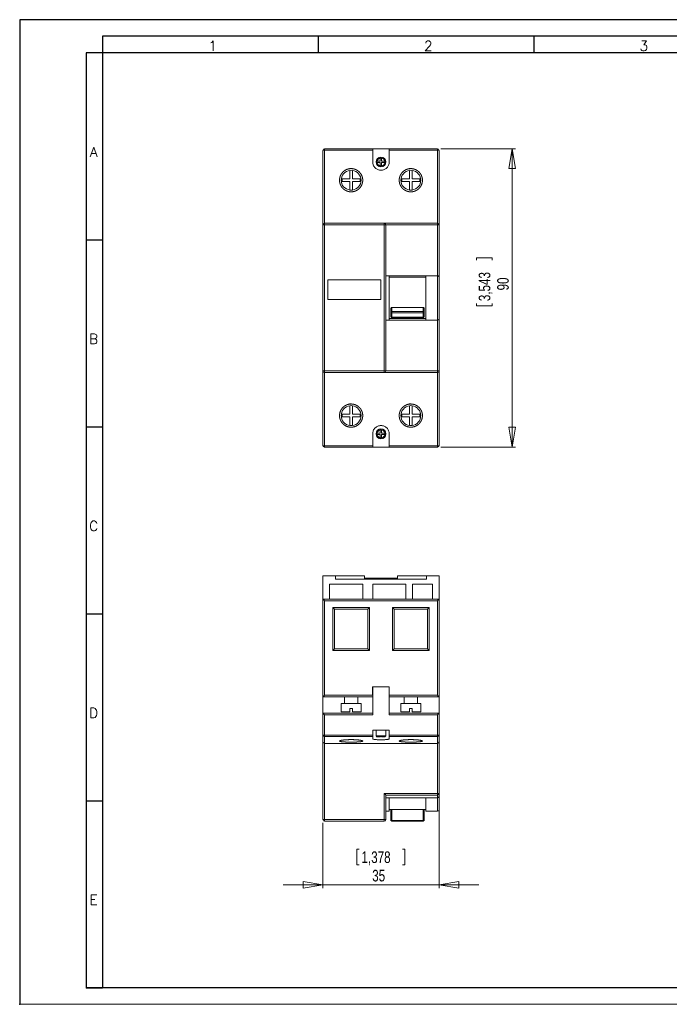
# Model space of a CAD drawing. Header units: millimetres. Extents: x 0 to 420, y 0 to 297.
# Tile 1 of 2: x 0 to 196, y 0 to 297. Entities that reach past the tile are written whole.
import ezdxf

# ---------------------------------------------------------------- set-up
doc = ezdxf.new("R2010")
doc.units = ezdxf.units.MM
doc.header["$PDSIZE"] = -1
doc.layers.add('FORMATO', color=7, linetype='Continuous')
doc.styles.add('SLDTEXTSTYLE0', font='ROMANS')
doc.styles.add('SLDTEXTSTYLE3', font='TXT', dxfattribs={"width": 0.75})
doc.dimstyles.new('SLDDIMSTYLE0', dxfattribs={"dimtxt": 3.5, "dimasz": 6, "dimexe": 0, "dimexo": 0.0625, "dimgap": 0.875, "dimtad": 2, "dimrnd": 1e-09, "dimzin": 12, "dimdsep": 46, "dimtxsty": 'SLDTEXTSTYLE3', "dimblk1": 'CLOSED', "dimblk2": 'CLOSED', "dimsah": 1, "dimcen": 0.09, "dimadec": 0, "dimazin": 0, "dimtfac": 1, "dimtofl": 0, "dimtmove": 0, "dimatfit": 3, "dimldrblk": 'CLOSED', "dimfxl": 0, "dimtolj": 1, "dimtzin": 12, "dimarcsym": 0})
doc.dimstyles.new('SLDDIMSTYLE2', dxfattribs={"dimtxt": 3.5, "dimasz": 6, "dimexe": 0, "dimexo": 0.0625, "dimgap": 0.875, "dimtad": 2, "dimrnd": 1e-09, "dimzin": 12, "dimdsep": 46, "dimtxsty": 'SLDTEXTSTYLE3', "dimblk1": 'CLOSED', "dimblk2": 'CLOSED', "dimsah": 1, "dimcen": 0.09, "dimadec": 0, "dimazin": 0, "dimtfac": 1, "dimtofl": 0, "dimtmove": 0, "dimatfit": 3, "dimldrblk": 'CLOSED', "dimfxl": 0, "dimtolj": 1, "dimtzin": 12, "dimarcsym": 0})

# ---------------------------------------------------------------- blocks, each defined once
blk = doc.blocks.new('_CLOSED')
at = {"color": 0, "linetype": 'ByBlock', "lineweight": -2}
for p, q in [((-1, 0.166667), (0, 0)), ((-1, 0.166667), (-1, -0.166667)), ((0, 0), (-1, -0.166667)), ((0, 0), (-1, 0))]:
    blk.add_line(p, q, dxfattribs=at)
blk = doc.blocks.new('*D2')
at = {"color": 7, "linetype": 'Continuous', "lineweight": 0}
for p, q in [((126.94, 258.08), (149.47, 258.08)), ((148.47, 168.08), (148.47, 258.08)), ((137.78, 225.16), (142.5, 225.16)), ((137.78, 225.16), (137.78, 224.45)), ((142.5, 225.16), (142.5, 224.45)), ((137.78, 210.68), (137.78, 211.39)), ((142.5, 210.68), (142.5, 211.39)), ((137.78, 210.68), (142.5, 210.68)), ((126.94, 168.08), (149.47, 168.08))]:
    blk.add_line(p, q, dxfattribs=at)
at = {"color": 7, "linetype": 'Continuous', "lineweight": 0, "xscale": 6, "yscale": 6}
for p, rotation in [((148.47, 258.08, 0.1), 90.0000000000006), ((148.47, 168.08, 0.1), 270.0000000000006)]:
    blk.add_blockref('_CLOSED', p, dxfattribs=dict(at, rotation=rotation))
at = {"color": 7, "linetype": 'Continuous', "lineweight": 0, "char_height": 3.5, "attachment_point": 1, "rotation": 90, "style": 'SLDTEXTSTYLE3'}
for s, insert in [('3,543', (138.41, 212.1)), ('90', (143.96, 215.33))]:
    blk.add_mtext(s, dxfattribs=dict(at, insert=insert))
blk = doc.blocks.new('*D7')
at = {"color": 7, "linetype": 'Continuous', "lineweight": 0}
for p, q in [((126.44, 62.63), (126.44, 35.06)), ((91.44, 54.72), (91.44, 35.06)), ((101.64, 46.75), (101.64, 42.03)), ((101.64, 46.75), (102.35, 46.75)), ((116.12, 46.75), (115.41, 46.75)), ((116.12, 46.75), (116.12, 42.03)), ((101.64, 42.03), (102.35, 42.03)), ((116.12, 42.03), (115.41, 42.03)), ((91.44, 36.06), (79.44, 36.06)), ((91.44, 36.06), (126.44, 36.06)), ((126.44, 36.06), (138.44, 36.06))]:
    blk.add_line(p, q, dxfattribs=at)
at = {"color": 7, "linetype": 'Continuous', "lineweight": 0, "xscale": 6, "yscale": 6}
blk.add_blockref('_CLOSED', (91.44, 36.06, 7.91), dxfattribs=at)
at = {"color": 7, "linetype": 'Continuous', "lineweight": 0, "xscale": 6, "yscale": 6, "rotation": 180.0000000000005}
blk.add_blockref('_CLOSED', (126.44, 36.06, 7.91), dxfattribs=at)
at = {"color": 7, "linetype": 'Continuous', "lineweight": 0, "char_height": 3.5, "attachment_point": 1, "style": 'SLDTEXTSTYLE3'}
for s, insert in [('1,378', (103.06, 46.12)), ('35', (106.29, 40.57))]:
    blk.add_mtext(s, dxfattribs=dict(at, insert=insert))

msp = doc.modelspace()

# ---------------------------------------------------------------- linework, layer by layer
at = {"color": 7, "linetype": 'Continuous', "lineweight": 15}
for p, q in [((91.438, 235.079), (91.438, 257.579)), ((91.938, 258.079), (91.938, 257.67)), ((91.938, 258.079), (106.438, 258.079)), ((91.938, 257.67), (91.938, 235.579)), ((106.438, 257.67), (91.938, 257.67)), ((106.438, 258.079), (106.438, 257.67)), ((111.438, 258.079), (106.438, 258.079)), ((106.438, 257.67), (106.438, 254.079)), ((111.438, 258.079), (125.938, 258.079)), ((111.438, 257.67), (111.438, 258.079)), ((111.438, 254.079), (111.438, 257.67)), ((125.938, 257.67), (111.438, 257.67)), ((125.938, 257.67), (125.938, 258.079)), ((125.938, 235.579), (125.938, 257.67)), ((126.438, 257.579), (126.438, 235.079)), ((107.738, 254.279), (107.755, 254.279)), ((107.755, 253.879), (107.738, 253.879)), ((107.755, 254.279), (108.738, 254.279)), ((108.738, 253.879), (107.755, 253.879)), ((108.738, 255.262), (108.738, 255.279)), ((108.738, 254.279), (108.738, 255.262)), ((108.738, 252.896), (108.738, 253.879)), ((108.738, 252.879), (108.738, 252.896)), ((109.138, 255.279), (109.138, 255.262)), ((109.138, 255.262), (109.138, 254.279)), ((109.138, 254.279), (110.122, 254.279)), ((110.122, 253.879), (109.138, 253.879)), ((109.138, 253.879), (109.138, 252.896)), ((109.138, 252.896), (109.138, 252.879)), ((110.122, 254.279), (110.138, 254.279)), ((110.138, 253.879), (110.122, 253.879)), ((99.538, 251.552), (99.538, 248.979)), ((100.338, 248.979), (100.338, 251.552)), ((117.538, 251.552), (117.538, 248.979)), ((118.338, 248.979), (118.338, 251.552)), ((99.538, 248.979), (97.188, 248.979)), ((97.188, 248.979), (97.188, 248.179)), ((97.188, 248.179), (99.538, 248.179)), ((99.538, 248.179), (99.538, 245.606)), ((102.688, 248.979), (100.338, 248.979)), ((100.338, 248.179), (102.688, 248.179)), ((100.338, 245.606), (100.338, 248.179)), ((102.688, 248.179), (102.688, 248.979)), ((117.538, 248.979), (115.188, 248.979)), ((115.188, 248.979), (115.188, 248.179)), ((115.188, 248.179), (117.538, 248.179)), ((117.538, 248.179), (117.538, 245.606)), ((120.688, 248.979), (118.338, 248.979)), ((118.338, 248.179), (120.688, 248.179)), ((118.338, 245.606), (118.338, 248.179)), ((120.688, 248.179), (120.688, 248.979)), ((91.938, 235.079), (91.438, 235.079)), ((91.438, 191.079), (91.438, 235.079)), ((91.938, 235.579), (91.938, 235.079)), ((91.938, 235.579), (109.938, 235.579)), ((109.938, 235.079), (91.938, 235.079)), ((91.938, 235.079), (91.938, 191.079)), ((109.938, 235.579), (109.938, 235.079)), ((109.938, 235.579), (125.938, 235.579)), ((110.438, 235.079), (109.938, 235.079)), ((109.938, 191.079), (109.938, 235.079)), ((125.938, 235.121), (110.437, 235.121)), ((110.438, 235.079), (110.438, 191.079)), ((125.938, 235.579), (125.938, 235.121)), ((125.938, 219.756), (125.938, 235.121)), ((126.438, 235.079), (126.438, 219.439)), ((108.938, 218.579), (92.938, 218.579)), ((92.938, 218.579), (92.938, 212.579)), ((108.938, 212.579), (108.938, 218.579)), ((110.438, 219.756), (111.438, 219.756)), ((111.438, 206.402), (111.438, 219.756)), ((122.438, 219.756), (111.438, 219.756)), ((122.438, 219.311), (111.438, 219.311)), ((122.438, 219.756), (125.938, 219.756)), ((122.438, 206.402), (122.438, 219.756)), ((125.938, 206.402), (125.938, 219.756)), ((126.438, 219.439), (126.438, 206.719)), ((92.938, 212.579), (108.938, 212.579)), ((111.938, 208.684), (111.938, 209.896)), ((111.938, 207.345), (111.938, 208.684)), ((112.238, 208.596), (111.938, 208.684)), ((112.238, 210.169), (112.238, 208.971)), ((112.238, 210.169), (121.638, 210.169)), ((112.238, 208.596), (112.238, 208.971)), ((112.238, 208.971), (121.638, 208.971)), ((112.238, 208.596), (112.238, 207.258)), ((121.638, 208.596), (112.238, 208.596)), ((121.638, 208.971), (121.638, 210.169)), ((121.638, 208.596), (121.638, 208.971)), ((121.638, 208.596), (121.938, 208.684)), ((121.638, 207.258), (121.638, 208.596)), ((121.938, 209.896), (121.938, 208.684)), ((121.938, 208.684), (121.938, 207.345)), ((111.438, 206.402), (110.438, 206.402)), ((122.438, 206.847), (111.438, 206.847)), ((122.438, 206.402), (111.438, 206.402)), ((111.938, 207.345), (112.238, 207.258)), ((112.238, 207.258), (121.638, 207.258)), ((112.238, 207.058), (112.238, 207.258)), ((121.638, 207.058), (112.238, 207.058)), ((121.938, 207.345), (121.638, 207.258)), ((121.638, 207.058), (121.638, 207.258)), ((125.938, 206.402), (122.438, 206.402)), ((125.938, 191.037), (125.938, 206.402)), ((126.438, 206.719), (126.438, 191.079)), ((91.938, 191.079), (91.438, 191.079)), ((91.438, 168.579), (91.438, 191.079)), ((91.938, 191.079), (109.938, 191.079)), ((91.938, 191.079), (91.938, 190.579)), ((109.938, 190.579), (91.938, 190.579)), ((91.938, 190.579), (91.938, 168.489)), ((110.438, 191.079), (109.938, 191.079)), ((109.938, 191.079), (109.938, 190.579)), ((125.938, 190.579), (109.938, 190.579)), ((110.437, 191.037), (125.938, 191.037)), ((125.938, 191.037), (125.938, 190.579)), ((125.938, 168.489), (125.938, 190.579)), ((126.438, 191.079), (126.438, 168.579)), ((99.538, 180.552), (99.538, 177.979)), ((100.338, 177.979), (100.338, 180.552)), ((117.538, 180.552), (117.538, 177.979)), ((118.338, 177.979), (118.338, 180.552)), ((99.538, 177.979), (97.188, 177.979)), ((97.188, 177.979), (97.188, 177.179)), ((97.188, 177.179), (99.538, 177.179)), ((99.538, 177.179), (99.538, 174.606)), ((102.688, 177.979), (100.338, 177.979)), ((100.338, 177.179), (102.688, 177.179)), ((100.338, 174.606), (100.338, 177.179)), ((102.688, 177.179), (102.688, 177.979)), ((117.538, 177.979), (115.188, 177.979)), ((115.188, 177.979), (115.188, 177.179)), ((115.188, 177.179), (117.538, 177.179)), ((117.538, 177.179), (117.538, 174.606)), ((120.688, 177.979), (118.338, 177.979)), ((118.338, 177.179), (120.688, 177.179)), ((118.338, 174.606), (118.338, 177.179)), ((120.688, 177.179), (120.688, 177.979)), ((107.755, 172.279), (107.738, 172.279)), ((108.738, 172.279), (107.755, 172.279)), ((108.738, 173.279), (108.738, 173.262)), ((108.738, 173.262), (108.738, 172.279)), ((109.138, 173.262), (109.138, 173.279)), ((109.138, 172.279), (109.138, 173.262)), ((110.122, 172.279), (109.138, 172.279)), ((110.138, 172.279), (110.122, 172.279)), ((106.438, 172.079), (106.438, 168.489)), ((107.738, 171.879), (107.755, 171.879)), ((107.755, 171.879), (108.738, 171.879)), ((108.738, 171.879), (108.738, 170.896)), ((108.738, 170.896), (108.738, 170.879)), ((109.138, 170.896), (109.138, 171.879)), ((109.138, 171.879), (110.122, 171.879)), ((109.138, 170.879), (109.138, 170.896)), ((110.122, 171.879), (110.138, 171.879)), ((111.438, 168.489), (111.438, 172.079)), ((91.938, 168.489), (106.438, 168.489)), ((91.938, 168.489), (91.938, 168.079)), ((106.438, 168.079), (91.938, 168.079)), ((106.438, 168.489), (106.438, 168.079)), ((111.438, 168.079), (106.438, 168.079)), ((111.438, 168.489), (125.938, 168.489)), ((111.438, 168.079), (111.438, 168.489)), ((125.938, 168.079), (111.438, 168.079)), ((125.938, 168.079), (125.938, 168.489)), ((91.438, 129.216), (95.188, 129.216)), ((91.438, 122.216), (91.438, 129.216)), ((95.188, 128.216), (95.188, 129.216)), ((103.938, 129.216), (95.188, 129.216)), ((95.188, 128.216), (122.688, 128.216)), ((103.938, 129.216), (103.938, 128.216)), ((103.938, 128.516), (113.938, 128.516)), ((122.688, 129.216), (113.938, 129.216)), ((113.938, 128.216), (113.938, 129.216)), ((122.688, 128.216), (122.688, 129.216)), ((122.688, 129.216), (126.438, 129.216)), ((126.438, 122.216), (126.438, 129.216)), ((103.438, 126.716), (93.438, 126.716)), ((93.438, 126.716), (93.438, 122.216)), ((103.438, 122.216), (103.438, 126.716)), ((116.438, 126.716), (106.438, 126.716)), ((106.438, 126.716), (106.438, 122.216)), ((116.438, 122.216), (116.438, 126.716)), ((118.438, 126.716), (118.438, 122.216)), ((124.438, 126.716), (118.438, 126.716)), ((124.438, 122.216), (124.438, 126.716)), ((91.438, 122.216), (126.438, 122.216)), ((91.438, 92.716), (91.438, 122.216)), ((126.438, 122.216), (126.438, 92.716)), ((125.938, 121.716), (91.938, 121.716)), ((91.938, 121.716), (91.938, 93.216)), ((94.438, 119.716), (105.438, 119.716)), ((94.438, 106.716), (94.438, 119.716)), ((94.438, 119.716), (94.938, 119.216)), ((104.938, 119.216), (94.938, 119.216)), ((94.938, 119.216), (94.938, 107.216)), ((104.938, 119.216), (105.438, 119.716)), ((104.938, 107.216), (104.938, 119.216)), ((105.438, 119.716), (105.438, 106.716)), ((112.438, 119.716), (123.438, 119.716)), ((112.438, 106.716), (112.438, 119.716)), ((112.438, 119.716), (112.938, 119.216)), ((122.938, 119.216), (112.938, 119.216)), ((112.938, 119.216), (112.938, 107.216)), ((122.938, 119.216), (123.438, 119.716)), ((122.938, 107.216), (122.938, 119.216)), ((123.438, 119.716), (123.438, 106.716)), ((125.938, 93.216), (125.938, 121.716)), ((94.438, 106.716), (94.938, 107.216)), ((94.938, 107.216), (104.938, 107.216)), ((104.938, 107.216), (105.438, 106.716)), ((112.438, 106.716), (112.938, 107.216)), ((112.938, 107.216), (122.938, 107.216)), ((122.938, 107.216), (123.438, 106.716)), ((105.438, 106.716), (94.438, 106.716)), ((123.438, 106.716), (112.438, 106.716)), ((111.448, 95.726), (106.428, 95.726)), ((106.428, 95.726), (106.428, 93.216)), ((106.438, 95.716), (106.438, 87.309)), ((106.438, 95.716), (111.438, 95.716)), ((111.438, 87.309), (111.438, 95.716)), ((111.448, 93.216), (111.448, 95.726)), ((106.438, 92.716), (91.438, 92.716)), ((91.438, 87.809), (91.438, 92.716)), ((91.938, 93.216), (106.428, 93.216)), ((97.938, 92.716), (97.938, 90.716)), ((101.938, 90.716), (101.938, 92.716)), ((106.428, 93.216), (106.428, 93.116)), ((106.428, 93.116), (106.438, 93.116)), ((111.438, 93.116), (111.448, 93.116)), ((126.438, 92.716), (111.438, 92.716)), ((111.448, 93.216), (125.938, 93.216)), ((111.448, 93.116), (111.448, 93.216)), ((115.938, 92.716), (115.938, 90.716)), ((119.938, 90.716), (119.938, 92.716)), ((126.438, 92.716), (126.438, 87.809)), ((96.938, 90.716), (96.938, 88.216)), ((102.938, 90.716), (96.938, 90.716)), ((100.338, 89.216), (99.538, 89.216)), ((99.538, 88.216), (99.538, 89.216)), ((100.338, 89.216), (100.338, 88.216)), ((102.938, 88.216), (102.938, 90.716)), ((114.938, 90.716), (114.938, 88.216)), ((120.938, 90.716), (114.938, 90.716)), ((118.338, 89.216), (117.538, 89.216)), ((117.538, 88.216), (117.538, 89.216)), ((118.338, 89.216), (118.338, 88.216)), ((120.938, 88.216), (120.938, 90.716)), ((91.438, 87.809), (106.438, 87.809)), ((91.438, 81.224), (91.438, 87.809)), ((91.938, 87.309), (91.938, 81.224)), ((106.438, 87.309), (91.938, 87.309)), ((99.538, 88.216), (96.938, 88.216)), ((102.938, 88.216), (100.338, 88.216)), ((111.438, 87.809), (126.438, 87.809)), ((125.938, 87.309), (111.438, 87.309)), ((117.538, 88.216), (114.938, 88.216)), ((120.938, 88.216), (118.338, 88.216)), ((125.938, 81.224), (125.938, 87.309)), ((126.438, 87.809), (126.438, 81.224)), ((91.938, 81.224), (91.438, 81.224)), ((91.438, 79.216), (91.438, 81.224)), ((91.938, 81.224), (106.438, 81.224)), ((91.938, 81.224), (91.938, 80.733)), ((106.438, 80.733), (91.938, 80.733)), ((91.938, 80.733), (91.938, 78.716)), ((111.438, 82.716), (106.438, 82.716)), ((106.438, 82.716), (106.438, 81.224)), ((106.438, 81.224), (106.438, 80.733)), ((106.438, 80.733), (106.438, 80.127)), ((107.438, 82.716), (107.438, 81.016)), ((107.438, 81.016), (107.738, 80.716)), ((108.938, 81.016), (107.438, 81.016)), ((107.738, 80.733), (107.755, 80.716)), ((107.755, 80.716), (108.738, 80.716)), ((108.738, 80.716), (108.738, 80.733)), ((110.438, 81.016), (108.938, 81.016)), ((109.138, 80.733), (109.138, 80.716)), ((109.138, 80.716), (110.122, 80.716)), ((110.122, 80.716), (110.138, 80.733)), ((110.138, 80.716), (110.438, 81.016)), ((110.438, 81.016), (110.438, 82.716)), ((111.438, 82.716), (111.438, 81.224)), ((111.438, 81.224), (125.938, 81.224)), ((111.438, 80.733), (111.438, 81.224)), ((125.938, 80.733), (111.438, 80.733)), ((111.438, 80.127), (111.438, 80.733)), ((126.438, 81.224), (125.938, 81.224)), ((125.938, 80.733), (125.938, 81.224)), ((125.938, 78.716), (125.938, 80.733)), ((126.438, 81.224), (126.438, 79.216)), ((91.438, 55.716), (91.438, 79.216)), ((91.938, 78.716), (125.938, 78.716)), ((91.938, 78.716), (91.938, 55.716)), ((125.938, 63.633), (125.938, 78.716)), ((126.438, 79.216), (126.438, 63.633)), ((109.938, 55.716), (109.938, 63.633)), ((109.938, 63.633), (125.938, 63.633)), ((125.938, 63.134), (110.437, 63.134)), ((110.438, 63.131), (110.438, 55.716)), ((126.438, 63.633), (125.938, 63.633)), ((125.938, 63.633), (125.938, 63.134)), ((125.938, 62.3), (125.938, 63.134)), ((126.438, 63.633), (126.438, 62.792)), ((126.438, 62.792), (126.438, 58.716)), ((110.438, 62.3), (111.438, 62.3)), ((122.438, 62.3), (111.438, 62.3)), ((111.438, 58.216), (111.438, 62.3)), ((122.438, 62.3), (125.938, 62.3)), ((122.438, 58.216), (122.438, 62.3)), ((125.938, 58.216), (125.938, 62.3)), ((110.438, 58.216), (111.438, 58.216)), ((111.438, 58.716), (122.438, 58.716)), ((111.938, 55.519), (111.938, 58.716)), ((112.238, 58.716), (112.238, 55.431)), ((121.638, 55.431), (121.638, 58.716)), ((121.938, 58.716), (121.938, 55.519)), ((122.438, 58.216), (125.938, 58.216)), ((91.938, 55.716), (91.438, 55.716)), ((91.938, 55.716), (109.938, 55.716)), ((91.938, 55.716), (91.938, 55.216)), ((109.938, 55.216), (91.938, 55.216)), ((110.438, 55.716), (109.938, 55.716)), ((109.938, 55.716), (109.938, 55.216)), ((111.953, 55.492), (112.238, 55.232)), ((112.238, 55.431), (121.638, 55.431)), ((112.238, 55.232), (112.238, 55.431)), ((121.638, 55.232), (112.238, 55.232)), ((121.638, 55.232), (121.924, 55.492)), ((121.638, 55.232), (121.638, 55.431))]:
    msp.add_line(p, q, dxfattribs=at)
at = {"color": 7, "linetype": 'Continuous', "lineweight": 15, "flags": 128}
for points in [[(91.438, 122.216), (91.446, 122.208), (91.469, 122.186), (91.505, 122.149), (91.555, 122.099), (91.617, 122.037), (91.688, 121.966), (91.767, 121.887), (91.852, 121.803), (91.938, 121.716)], [(126.438, 122.216), (126.429, 122.206), (126.4, 122.178), (126.354, 122.132), (126.292, 122.07), (126.216, 121.994), (126.13, 121.907), (126.036, 121.814), (125.938, 121.716)], [(91.438, 92.716), (91.446, 92.724), (91.469, 92.746), (91.505, 92.783), (91.555, 92.833), (91.617, 92.895), (91.688, 92.966), (91.767, 93.045), (91.852, 93.129), (91.938, 93.216)], [(126.438, 92.716), (126.429, 92.726), (126.4, 92.754), (126.354, 92.8), (126.292, 92.862), (126.216, 92.938), (126.13, 93.025), (126.036, 93.118), (125.938, 93.216)], [(91.938, 87.309), (91.841, 87.406), (91.747, 87.5), (91.661, 87.587), (91.585, 87.662), (91.523, 87.724), (91.477, 87.771), (91.448, 87.799), (91.438, 87.809)], [(126.438, 87.809), (126.429, 87.799), (126.4, 87.771), (126.354, 87.724), (126.292, 87.662), (126.216, 87.587), (126.13, 87.5), (126.036, 87.406), (125.938, 87.309)], [(109.938, 63.633), (110.031, 63.54), (110.12, 63.451), (110.203, 63.368), (110.277, 63.294), (110.339, 63.232), (110.388, 63.183), (110.42, 63.151), (110.437, 63.134)], [(111.938, 55.519), (111.944, 55.501), (111.961, 55.485), (111.989, 55.47), (112.026, 55.457), (112.072, 55.446), (112.124, 55.438), (112.18, 55.433), (112.238, 55.431)], [(121.638, 55.431), (121.697, 55.433), (121.753, 55.438), (121.805, 55.446), (121.851, 55.457), (121.888, 55.47), (121.916, 55.485), (121.933, 55.501), (121.938, 55.519)]]:
    msp.add_lwpolyline(points, dxfattribs=at)
at = {"color": 7, "linetype": 'Continuous', "lineweight": 15}
for centre in [(108.938, 254.079), (108.938, 172.079)]:
    msp.add_circle(centre, 1.5, dxfattribs=at)
for centre, radius, start, end in [((91.938, 257.579), 0.5, 90, 180), ((91.818, 256.911), 0.768, 80.94013, 119.58671), ((125.938, 257.579), 0.5, 0, 90), ((126.059, 256.911), 0.768, 60.41337, 99.05982), ((108.938, 254.079), 1.2, 99.59407, 170.40593), ((108.938, 254.079), 1.2, 189.59407, 260.40593), ((108.938, 254.079), 1.2, 9.59407, 80.40593), ((108.938, 254.079), 1.2, 279.59407, 350.40593), ((99.938, 248.579), 3, 97.66226, 262.33774), ((99.938, 248.579), 3, 82.33774, 97.66226), ((99.938, 248.579), 3, 277.66226, 82.33774), ((117.938, 248.579), 3, 97.66226, 262.33774), ((117.938, 248.579), 3, 82.33774, 97.66226), ((117.938, 248.579), 3, 277.66226, 82.33774), ((99.938, 248.579), 3, 262.33774, 277.66226), ((117.938, 248.579), 3, 262.33774, 277.66226), ((91.938, 235.079), 0.5, 90, 180), ((109.938, 235.079), 0.5, 0, 90), ((125.938, 235.079), 0.5, 0, 90), ((126.063, 233.587), 1.539, 75.8646, 94.6262), ((112.232, 208.677), 0.294, 88.74912, 178.69178), ((121.645, 208.677), 0.294, 1.30795, 91.25106), ((112.232, 207.352), 0.294, 181.30822, 271.25088), ((121.645, 207.352), 0.294, 268.74894, 358.69205), ((91.938, 191.079), 0.5, 180, 270), ((109.938, 191.079), 0.5, 270, 0), ((126.063, 192.571), 1.539, 265.37329, 284.13591), ((125.938, 191.079), 0.5, 270, 0), ((99.938, 177.579), 3, 97.66226, 262.33774), ((99.938, 177.579), 3, 82.33774, 97.66226), ((99.938, 177.579), 3, 277.66226, 82.33774), ((117.938, 177.579), 3, 97.66226, 262.33774), ((117.938, 177.579), 3, 82.33774, 97.66226), ((117.938, 177.579), 3, 277.66226, 82.33774), ((99.938, 177.579), 3, 262.33774, 277.66226), ((108.938, 172.079), 1.2, 99.59407, 170.40593), ((108.938, 172.079), 1.2, 9.59407, 80.40593), ((117.938, 177.579), 3, 262.33774, 277.66226), ((108.938, 172.079), 1.2, 189.59407, 260.40593), ((108.938, 172.079), 1.2, 279.59407, 350.40593), ((91.818, 169.247), 0.768, 240.41367, 279.05948), ((91.938, 168.579), 0.5, 180, 270), ((126.059, 169.247), 0.768, 260.94056, 299.58625), ((125.938, 168.579), 0.5, 270, 0), ((91.934, 81.229), 0.496, 180.48145, 270.47347), ((125.943, 81.229), 0.496, 269.52653, 359.51844), ((91.938, 79.216), 0.5, 180, 274.06233), ((125.938, 79.216), 0.5, 270.92587, 0), ((125.939, 63.633), 0.499, 269.90054, 359.9004), ((125.938, 58.716), 0.5, 270, 0), ((91.938, 55.716), 0.5, 180, 270), ((109.938, 55.716), 0.5, 270, 0)]:
    msp.add_arc(centre, radius, start, end, dxfattribs=at)
for points, knots in [([(106.438, 254.079), (106.438, 253.915), (106.454, 253.754), (106.517, 253.436), (106.565, 253.278), (106.689, 252.976), (106.765, 252.833), (106.945, 252.561), (107.051, 252.432), (107.281, 252.201), (107.406, 252.097), (107.679, 251.913), (107.826, 251.834), (108.278, 251.646), (108.609, 251.579), (109.1, 251.579), (109.267, 251.595), (109.589, 251.66), (109.745, 251.707), (110.049, 251.833), (110.196, 251.912), (110.467, 252.094), (110.593, 252.198), (110.826, 252.432), (110.929, 252.558), (111.11, 252.829), (111.187, 252.975), (111.312, 253.277), (111.359, 253.432), (111.422, 253.751), (111.438, 253.915), (111.438, 254.079)], [0, 0, 0, 0, 0.0625, 0.0625, 0.125, 0.125, 0.1875, 0.1875, 0.25, 0.25, 0.3125, 0.3125, 0.375, 0.375, 0.5, 0.5, 0.5625, 0.5625, 0.625, 0.625, 0.6875, 0.6875, 0.75, 0.75, 0.8125, 0.8125, 0.875, 0.875, 0.9375, 0.9375, 1, 1, 1, 1]), ([(99.475, 252.079), (100.17, 252.079), (100.398, 252.056), (100.847, 251.967), (101.07, 251.899), (101.494, 251.723), (101.695, 251.615), (102.076, 251.36), (102.255, 251.212), (102.577, 250.89), (102.722, 250.713), (102.977, 250.331), (103.085, 250.128), (103.259, 249.708), (103.326, 249.488), (103.416, 249.038), (103.438, 248.812), (103.439, 248.357), (103.416, 248.125), (103.328, 247.677), (103.262, 247.459), (103.088, 247.036), (102.979, 246.831), (102.726, 246.451), (102.582, 246.274), (102.256, 245.946), (102.079, 245.8), (101.699, 245.546), (101.495, 245.436), (101.07, 245.259), (100.851, 245.192), (100.401, 245.102), (100.169, 245.079), (99.711, 245.079), (99.483, 245.101), (99.03, 245.191), (98.809, 245.259), (98.387, 245.434), (98.183, 245.542), (97.799, 245.799), (97.623, 245.945), (97.3, 246.268), (97.152, 246.448), (96.899, 246.829), (96.791, 247.03), (96.616, 247.454), (96.549, 247.676), (96.461, 248.123), (96.438, 248.349), (96.439, 248.81), (96.461, 249.037), (96.55, 249.483), (96.616, 249.704), (96.791, 250.127), (96.898, 250.328), (97.151, 250.708), (97.298, 250.888), (97.62, 251.211), (97.796, 251.356), (98.177, 251.612), (98.382, 251.722), (99.014, 251.986), (99.475, 252.079), (100.17, 252.079)], [-0.0625, -0.0625, 0, 0, 0.03125, 0.03125, 0.0625, 0.0625, 0.09375, 0.09375, 0.125, 0.125, 0.15625, 0.15625, 0.1875, 0.1875, 0.21875, 0.21875, 0.25, 0.25, 0.28125, 0.28125, 0.3125, 0.3125, 0.34375, 0.34375, 0.375, 0.375, 0.40625, 0.40625, 0.4375, 0.4375, 0.46875, 0.46875, 0.5, 0.5, 0.53125, 0.53125, 0.5625, 0.5625, 0.59375, 0.59375, 0.625, 0.625, 0.65625, 0.65625, 0.6875, 0.6875, 0.71875, 0.71875, 0.75, 0.75, 0.78125, 0.78125, 0.8125, 0.8125, 0.84375, 0.84375, 0.875, 0.875, 0.90625, 0.90625, 0.9375, 0.9375, 1, 1, 1.03125, 1.03125]), ([(117.475, 252.079), (118.17, 252.079), (118.398, 252.056), (118.847, 251.967), (119.07, 251.899), (119.494, 251.723), (119.695, 251.615), (120.076, 251.36), (120.255, 251.212), (120.577, 250.89), (120.722, 250.713), (120.977, 250.331), (121.085, 250.128), (121.259, 249.708), (121.326, 249.488), (121.416, 249.038), (121.438, 248.812), (121.439, 248.357), (121.416, 248.125), (121.328, 247.677), (121.262, 247.459), (121.088, 247.036), (120.979, 246.831), (120.726, 246.451), (120.582, 246.274), (120.256, 245.946), (120.079, 245.8), (119.699, 245.546), (119.495, 245.436), (119.07, 245.259), (118.851, 245.192), (118.401, 245.102), (118.169, 245.079), (117.711, 245.079), (117.483, 245.101), (117.03, 245.191), (116.809, 245.259), (116.387, 245.434), (116.183, 245.542), (115.799, 245.799), (115.623, 245.945), (115.3, 246.268), (115.152, 246.448), (114.899, 246.829), (114.791, 247.03), (114.616, 247.454), (114.549, 247.676), (114.461, 248.123), (114.438, 248.349), (114.439, 248.81), (114.461, 249.037), (114.55, 249.483), (114.616, 249.704), (114.791, 250.127), (114.898, 250.328), (115.151, 250.708), (115.298, 250.888), (115.62, 251.211), (115.796, 251.356), (116.177, 251.612), (116.382, 251.722), (117.014, 251.986), (117.475, 252.079), (118.17, 252.079)], [-0.0625, -0.0625, 0, 0, 0.03125, 0.03125, 0.0625, 0.0625, 0.09375, 0.09375, 0.125, 0.125, 0.15625, 0.15625, 0.1875, 0.1875, 0.21875, 0.21875, 0.25, 0.25, 0.28125, 0.28125, 0.3125, 0.3125, 0.34375, 0.34375, 0.375, 0.375, 0.40625, 0.40625, 0.4375, 0.4375, 0.46875, 0.46875, 0.5, 0.5, 0.53125, 0.53125, 0.5625, 0.5625, 0.59375, 0.59375, 0.625, 0.625, 0.65625, 0.65625, 0.6875, 0.6875, 0.71875, 0.71875, 0.75, 0.75, 0.78125, 0.78125, 0.8125, 0.8125, 0.84375, 0.84375, 0.875, 0.875, 0.90625, 0.90625, 0.9375, 0.9375, 1, 1, 1.03125, 1.03125]), ([(125.938, 219.756), (126.082, 219.756), (126.218, 219.716), (126.394, 219.595), (126.438, 219.517), (126.438, 219.439)], [0, 0, 0, 0, 0.5, 0.5, 1, 1, 1, 1]), ([(111.938, 209.896), (111.938, 209.967), (111.97, 210.037), (112.081, 210.139), (112.159, 210.169), (112.238, 210.169)], [0, 0, 0, 0, 0.5, 0.5, 1, 1, 1, 1]), ([(121.638, 210.169), (121.718, 210.169), (121.796, 210.139), (121.906, 210.037), (121.938, 209.967), (121.938, 209.896)], [0, 0, 0, 0, 0.5, 0.5, 1, 1, 1, 1]), ([(125.938, 206.402), (126.082, 206.402), (126.218, 206.442), (126.394, 206.563), (126.438, 206.641), (126.438, 206.719)], [0, 0, 0, 0, 0.5, 0.5, 1, 1, 1, 1]), ([(99.475, 181.079), (100.17, 181.079), (100.398, 181.056), (100.847, 180.967), (101.07, 180.899), (101.494, 180.723), (101.696, 180.615), (102.077, 180.359), (102.257, 180.211), (102.579, 179.887), (102.724, 179.711), (102.979, 179.327), (103.087, 179.124), (103.261, 178.703), (103.328, 178.482), (103.417, 178.031), (103.439, 177.805), (103.438, 177.349), (103.415, 177.118), (103.326, 176.671), (103.26, 176.454), (103.086, 176.031), (102.977, 175.827), (102.724, 175.448), (102.58, 175.271), (102.254, 174.945), (102.077, 174.799), (101.699, 174.545), (101.494, 174.435), (101.07, 174.259), (100.851, 174.192), (100.402, 174.102), (100.169, 174.079), (99.711, 174.079), (99.483, 174.101), (99.031, 174.191), (98.809, 174.258), (98.387, 174.433), (98.184, 174.542), (97.801, 174.798), (97.624, 174.943), (97.302, 175.266), (97.155, 175.446), (96.901, 175.825), (96.794, 176.026), (96.618, 176.448), (96.551, 176.67), (96.462, 177.115), (96.439, 177.342), (96.438, 177.803), (96.46, 178.03), (96.548, 178.477), (96.614, 178.698), (96.789, 179.123), (96.896, 179.324), (97.148, 179.705), (97.296, 179.885), (97.619, 180.21), (97.795, 180.355), (98.177, 180.612), (98.381, 180.722), (99.014, 180.986), (99.475, 181.079), (100.17, 181.079)], [-0.0625, -0.0625, 0, 0, 0.03125, 0.03125, 0.0625, 0.0625, 0.09375, 0.09375, 0.125, 0.125, 0.15625, 0.15625, 0.1875, 0.1875, 0.21875, 0.21875, 0.25, 0.25, 0.28125, 0.28125, 0.3125, 0.3125, 0.34375, 0.34375, 0.375, 0.375, 0.40625, 0.40625, 0.4375, 0.4375, 0.46875, 0.46875, 0.5, 0.5, 0.53125, 0.53125, 0.5625, 0.5625, 0.59375, 0.59375, 0.625, 0.625, 0.65625, 0.65625, 0.6875, 0.6875, 0.71875, 0.71875, 0.75, 0.75, 0.78125, 0.78125, 0.8125, 0.8125, 0.84375, 0.84375, 0.875, 0.875, 0.90625, 0.90625, 0.9375, 0.9375, 1, 1, 1.03125, 1.03125]), ([(117.475, 181.079), (118.17, 181.079), (118.398, 181.056), (118.847, 180.967), (119.07, 180.899), (119.494, 180.723), (119.696, 180.615), (120.077, 180.359), (120.257, 180.211), (120.579, 179.887), (120.724, 179.711), (120.979, 179.327), (121.087, 179.124), (121.261, 178.703), (121.328, 178.482), (121.417, 178.031), (121.439, 177.805), (121.438, 177.349), (121.415, 177.118), (121.326, 176.671), (121.26, 176.454), (121.086, 176.031), (120.977, 175.827), (120.724, 175.448), (120.58, 175.271), (120.254, 174.945), (120.077, 174.799), (119.699, 174.545), (119.494, 174.435), (119.07, 174.259), (118.851, 174.192), (118.402, 174.102), (118.169, 174.079), (117.711, 174.079), (117.483, 174.101), (117.031, 174.191), (116.809, 174.258), (116.387, 174.433), (116.184, 174.542), (115.801, 174.798), (115.624, 174.943), (115.302, 175.266), (115.155, 175.446), (114.901, 175.825), (114.794, 176.026), (114.618, 176.448), (114.551, 176.67), (114.462, 177.115), (114.439, 177.342), (114.438, 177.803), (114.46, 178.03), (114.548, 178.477), (114.614, 178.698), (114.789, 179.123), (114.896, 179.324), (115.148, 179.705), (115.296, 179.885), (115.619, 180.21), (115.795, 180.355), (116.177, 180.612), (116.381, 180.722), (117.014, 180.986), (117.475, 181.079), (118.17, 181.079)], [-0.0625, -0.0625, 0, 0, 0.03125, 0.03125, 0.0625, 0.0625, 0.09375, 0.09375, 0.125, 0.125, 0.15625, 0.15625, 0.1875, 0.1875, 0.21875, 0.21875, 0.25, 0.25, 0.28125, 0.28125, 0.3125, 0.3125, 0.34375, 0.34375, 0.375, 0.375, 0.40625, 0.40625, 0.4375, 0.4375, 0.46875, 0.46875, 0.5, 0.5, 0.53125, 0.53125, 0.5625, 0.5625, 0.59375, 0.59375, 0.625, 0.625, 0.65625, 0.65625, 0.6875, 0.6875, 0.71875, 0.71875, 0.75, 0.75, 0.78125, 0.78125, 0.8125, 0.8125, 0.84375, 0.84375, 0.875, 0.875, 0.90625, 0.90625, 0.9375, 0.9375, 1, 1, 1.03125, 1.03125]), ([(111.438, 172.079), (111.438, 172.243), (111.422, 172.405), (111.36, 172.722), (111.312, 172.88), (111.188, 173.182), (111.112, 173.326), (110.931, 173.597), (110.826, 173.726), (110.596, 173.958), (110.471, 174.061), (110.198, 174.245), (110.051, 174.324), (109.599, 174.512), (109.268, 174.579), (108.777, 174.579), (108.61, 174.563), (108.288, 174.499), (108.132, 174.451), (107.828, 174.325), (107.681, 174.246), (107.41, 174.064), (107.284, 173.96), (107.051, 173.726), (106.947, 173.6), (106.767, 173.329), (106.69, 173.183), (106.565, 172.881), (106.518, 172.726), (106.455, 172.407), (106.438, 172.243), (106.438, 172.079)], [0, 0, 0, 0, 0.0625, 0.0625, 0.125, 0.125, 0.1875, 0.1875, 0.25, 0.25, 0.3125, 0.3125, 0.375, 0.375, 0.5, 0.5, 0.5625, 0.5625, 0.625, 0.625, 0.6875, 0.6875, 0.75, 0.75, 0.8125, 0.8125, 0.875, 0.875, 0.9375, 0.9375, 1, 1, 1, 1]), ([(107.738, 80.729), (107.738, 80.725), (107.738, 80.719), (107.738, 80.73), (107.738, 80.733)], [0, 0, 0, 0, 0.77288545, 1, 1, 1, 1]), ([(110.138, 80.733), (110.138, 80.73), (110.138, 80.719), (110.138, 80.725), (110.138, 80.729)], [0, 0, 0, 0, 0.22711455, 1, 1, 1, 1]), ([(99.475, 79.837), (100.17, 79.837), (100.398, 79.834), (100.847, 79.822), (101.07, 79.812), (101.494, 79.789), (101.695, 79.774), (102.076, 79.741), (102.255, 79.722), (102.577, 79.68), (102.722, 79.658), (102.977, 79.611), (103.085, 79.586), (103.259, 79.537), (103.326, 79.511), (103.416, 79.46), (103.438, 79.436), (103.439, 79.387), (103.416, 79.363), (103.328, 79.317), (103.262, 79.296), (103.088, 79.255), (102.979, 79.236), (102.726, 79.201), (102.582, 79.186), (102.256, 79.157), (102.079, 79.145), (101.699, 79.124), (101.495, 79.115), (101.07, 79.101), (100.851, 79.095), (100.401, 79.088), (100.169, 79.086), (99.711, 79.086), (99.483, 79.088), (99.03, 79.095), (98.809, 79.101), (98.387, 79.115), (98.183, 79.123), (97.799, 79.145), (97.623, 79.157), (97.3, 79.185), (97.152, 79.201), (96.899, 79.236), (96.791, 79.254), (96.616, 79.295), (96.549, 79.317), (96.461, 79.362), (96.438, 79.386), (96.439, 79.435), (96.461, 79.46), (96.55, 79.511), (96.616, 79.536), (96.791, 79.586), (96.898, 79.611), (97.151, 79.657), (97.298, 79.68), (97.62, 79.722), (97.796, 79.74), (98.177, 79.774), (98.382, 79.789), (99.014, 79.824), (99.475, 79.837), (100.17, 79.837)], [-0.0625, -0.0625, 0, 0, 0.03125, 0.03125, 0.0625, 0.0625, 0.09375, 0.09375, 0.125, 0.125, 0.15625, 0.15625, 0.1875, 0.1875, 0.21875, 0.21875, 0.25, 0.25, 0.28125, 0.28125, 0.3125, 0.3125, 0.34375, 0.34375, 0.375, 0.375, 0.40625, 0.40625, 0.4375, 0.4375, 0.46875, 0.46875, 0.5, 0.5, 0.53125, 0.53125, 0.5625, 0.5625, 0.59375, 0.59375, 0.625, 0.625, 0.65625, 0.65625, 0.6875, 0.6875, 0.71875, 0.71875, 0.75, 0.75, 0.78125, 0.78125, 0.8125, 0.8125, 0.84375, 0.84375, 0.875, 0.875, 0.90625, 0.90625, 0.9375, 0.9375, 1, 1, 1.03125, 1.03125]), ([(106.438, 80.127), (106.438, 80.102), (106.454, 80.077), (106.517, 80.03), (106.565, 80.007), (106.689, 79.963), (106.765, 79.942), (106.945, 79.904), (107.051, 79.886), (107.281, 79.854), (107.406, 79.839), (107.679, 79.814), (107.826, 79.804), (108.278, 79.778), (108.609, 79.77), (109.1, 79.77), (109.267, 79.772), (109.589, 79.78), (109.745, 79.787), (110.049, 79.804), (110.196, 79.814), (110.467, 79.839), (110.593, 79.853), (110.826, 79.886), (110.929, 79.903), (111.11, 79.942), (111.187, 79.962), (111.312, 80.006), (111.359, 80.029), (111.422, 80.077), (111.438, 80.102), (111.438, 80.127)], [0, 0, 0, 0, 0.0625, 0.0625, 0.125, 0.125, 0.1875, 0.1875, 0.25, 0.25, 0.3125, 0.3125, 0.375, 0.375, 0.5, 0.5, 0.5625, 0.5625, 0.625, 0.625, 0.6875, 0.6875, 0.75, 0.75, 0.8125, 0.8125, 0.875, 0.875, 0.9375, 0.9375, 1, 1, 1, 1]), ([(117.475, 79.837), (118.17, 79.837), (118.398, 79.834), (118.847, 79.822), (119.07, 79.812), (119.494, 79.789), (119.695, 79.774), (120.076, 79.741), (120.255, 79.722), (120.577, 79.68), (120.722, 79.658), (120.977, 79.611), (121.085, 79.586), (121.259, 79.537), (121.326, 79.511), (121.416, 79.46), (121.438, 79.436), (121.439, 79.387), (121.416, 79.363), (121.328, 79.317), (121.262, 79.296), (121.088, 79.255), (120.979, 79.236), (120.726, 79.201), (120.582, 79.186), (120.256, 79.157), (120.079, 79.145), (119.699, 79.124), (119.495, 79.115), (119.07, 79.101), (118.851, 79.095), (118.401, 79.088), (118.169, 79.086), (117.711, 79.086), (117.483, 79.088), (117.03, 79.095), (116.809, 79.101), (116.387, 79.115), (116.183, 79.123), (115.799, 79.145), (115.623, 79.157), (115.3, 79.185), (115.152, 79.201), (114.899, 79.236), (114.791, 79.254), (114.616, 79.295), (114.549, 79.317), (114.461, 79.362), (114.438, 79.386), (114.439, 79.435), (114.461, 79.46), (114.55, 79.511), (114.616, 79.536), (114.791, 79.586), (114.898, 79.611), (115.151, 79.657), (115.298, 79.68), (115.62, 79.722), (115.796, 79.74), (116.177, 79.774), (116.382, 79.789), (117.014, 79.824), (117.475, 79.837), (118.17, 79.837)], [-0.0625, -0.0625, 0, 0, 0.03125, 0.03125, 0.0625, 0.0625, 0.09375, 0.09375, 0.125, 0.125, 0.15625, 0.15625, 0.1875, 0.1875, 0.21875, 0.21875, 0.25, 0.25, 0.28125, 0.28125, 0.3125, 0.3125, 0.34375, 0.34375, 0.375, 0.375, 0.40625, 0.40625, 0.4375, 0.4375, 0.46875, 0.46875, 0.5, 0.5, 0.53125, 0.53125, 0.5625, 0.5625, 0.59375, 0.59375, 0.625, 0.625, 0.65625, 0.65625, 0.6875, 0.6875, 0.71875, 0.71875, 0.75, 0.75, 0.78125, 0.78125, 0.8125, 0.8125, 0.84375, 0.84375, 0.875, 0.875, 0.90625, 0.90625, 0.9375, 0.9375, 1, 1, 1.03125, 1.03125]), ([(125.938, 62.3), (126.082, 62.3), (126.218, 62.364), (126.394, 62.553), (126.438, 62.674), (126.438, 62.792)], [0, 0, 0, 0, 0.5, 0.5, 1, 1, 1, 1])]:
    msp.add_open_spline(points, degree=3, knots=knots, dxfattribs=at)
for points in [[(107.738, 254.279), (107.738, 254.147), (107.738, 254.012), (107.738, 253.879)], [(109.138, 255.279), (109.006, 255.279), (108.871, 255.279), (108.738, 255.279)], [(109.138, 252.879), (109.006, 252.879), (108.871, 252.879), (108.738, 252.879)], [(110.138, 254.279), (110.138, 254.147), (110.138, 254.012), (110.138, 253.879)], [(107.738, 171.879), (107.738, 172.011), (107.738, 172.146), (107.738, 172.279)], [(109.138, 173.279), (109.006, 173.279), (108.871, 173.279), (108.738, 173.279)], [(110.138, 171.879), (110.138, 172.011), (110.138, 172.146), (110.138, 172.279)], [(109.138, 170.879), (109.006, 170.879), (108.871, 170.879), (108.738, 170.879)], [(109.138, 80.733), (109.006, 80.711), (108.871, 80.711), (108.738, 80.733)], [(110.437, 63.134), (110.438, 63.133), (110.438, 63.132), (110.438, 63.131)]]:
    msp.add_open_spline(points, degree=3, dxfattribs=at)
at = {"layer": 'FORMATO'}
for p, q in [((420, 297), (0, 297)), ((0, 297), (0, 0)), ((415, 292), (25, 292)), ((25, 292), (25, 287)), ((90, 292), (90, 287)), ((155, 292), (155, 287)), ((20, 287), (20, 5)), ((25, 287), (20, 287)), ((25, 287), (25, 5)), ((415, 287), (25, 287)), ((20, 230.6), (25, 230.6)), ((20, 174.2), (25, 174.2)), ((20, 117.8), (25, 117.8)), ((20, 61.4), (25, 61.4)), ((415, 5), (19.916, 5)), ((20, 5), (25, 5))]:
    msp.add_line(p, q, dxfattribs=at)
at = {"layer": 'FORMATO', "lineweight": 0}
msp.add_line((0, 0), (420, 0), dxfattribs=at)
at = {"layer": 'FORMATO', "color": 7}
msp.add_point((0, 0), dxfattribs=at)

# ---------------------------------------------------------------- texts
at = {"layer": 'FORMATO', "char_height": 3, "attachment_point": 1, "style": 'SLDTEXTSTYLE0'}
for s, insert in [('1', (56.904, 290.597)), ('2', (121.904, 290.597)), ('3', (186.904, 290.597)), ('A', (21.15, 258.595)), ('B', (20.927, 202.195)), ('C', (20.927, 145.795)), ('D', (20.927, 89.395)), ('E', (21.077, 32.995))]:
    msp.add_mtext(s, dxfattribs=dict(at, insert=insert))

# ---------------------------------------------------------------- dimensions: what is measured, and where the dimension line sits
at = {"color": 7, "linetype": 'Continuous', "lineweight": 0}
for base, p1, p2, angle, dimstyle, picture, middle in [((148.471, 258.079), (125.938, 168.079), (125.938, 258.079), 90, 'SLDDIMSTYLE0', '*D2', (148.471, 217.919)), ((126.438, 36.06), (91.438, 55.716), (126.438, 63.633), 0, 'SLDDIMSTYLE2', '*D7', (108.877, 36.06))]:
    dim = msp.add_linear_dim(base=base, p1=p1, p2=p2, angle=angle, dimstyle=dimstyle, dxfattribs=at)
    dim.commit()
    dim.dimension.update_dxf_attribs({"geometry": picture, "text_midpoint": middle, "dimtype": 160})

doc.saveas('drawing.dxf')
